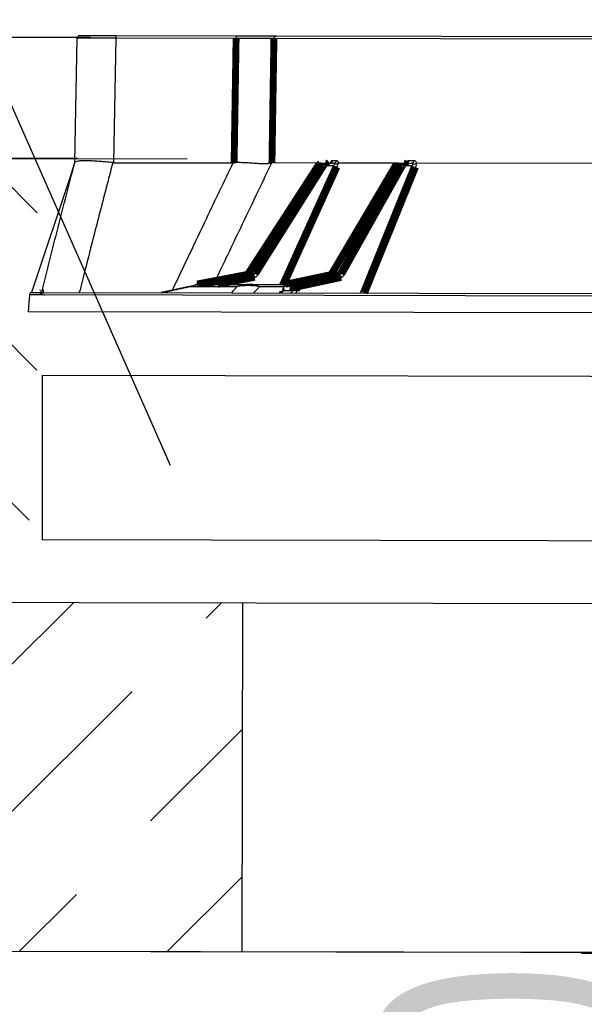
# Model space of a CAD drawing. Extents: x 0 to 361260, y 0 to 4201817.
# Tile 96 of 256: x 360660.36 to 360665.62, y 4199820.87 to 4199830.06. Entities that reach past the tile are written whole.
import ezdxf

# ---------------------------------------------------------------- set-up
doc = ezdxf.new("R2010")
doc.units = 0
doc.header["$LTSCALE"] = 0.5
doc.header["$MEASUREMENT"] = 0
doc.header["$PDMODE"] = 32
doc.header["$PDSIZE"] = 0.3
for name, pattern in [('K5LT32772', [0]), ('K5LT32773', [0]), ('K5LT_THIN', [0])]:
    doc.linetypes.add(name, pattern=pattern)
doc.layers.add('FORMAT', color=7, linetype='Continuous')
doc.layers.add("navro'z", color=7, linetype='Continuous')
doc.layers.add('СТРЕЧКА', color=5, linetype='Continuous', true_color=0x0000ff)
doc.styles.add('KDIMTEXTSTYLE', font='GOST_AU.SHX', dxfattribs={"width": 0.96, "oblique": 15, "height": 5})
doc.dimstyles.new('ISO-25', dxfattribs={"dimtxt": 2.5, "dimasz": 2.5, "dimexe": 1.25, "dimexo": 0.625, "dimtad": 1, "dimtxsty": 'Standard', "dimcen": 2.5, "dimadec": 0, "dimazin": 0, "dimtfac": 1, "dimtmove": 0, "dimatfit": 3, "dimfxl": 1, "dimarcsym": 0})
doc.dimstyles.new('KDIMSTYLE (1.00)', dxfattribs={"dimtxt": 5, "dimasz": 1, "dimexe": 2, "dimexo": 0, "dimgap": 1, "dimtad": 1, "dimtxsty": 'KDIMTEXTSTYLE', "dimsah": 1, "dimcen": 0, "dimdle": 1, "dimadec": 0, "dimazin": 0, "dimtfac": 0.667, "dimtmove": 0, "dimatfit": 3, "dimfxl": 1, "dimtvp": 1, "dimtolj": 1, "dimtzin": 0, "dimarcsym": 0})
pattern_1 = [(44.89306041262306, (349651.4717732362, 4198487.916407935), (0.5197387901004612, 1.891792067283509), [2.433422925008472, -0.4866845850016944, 0, -0.4866845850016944])]
pattern_2 = [(44.89306041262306, (348229.5580945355, 4198134.890763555), (0.002740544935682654, 1.468319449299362), [3.114781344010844, -1.038260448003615]), (134.8930604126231, (348230.2936240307, 4198135.623552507), (0.002740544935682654, 1.468319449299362), [3.114781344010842, -1.038260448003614])]

# ---------------------------------------------------------------- blocks, each defined once
blk = doc.blocks.new('KDIMARROW_01')
blk.add_hatch(color=0).paths.add_polyline_path([(-5, -0.6582624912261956), (0, 0), (-5, 0.658262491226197), (-4.5, 5.51091059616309e-16)])
at = {"color": 0, "linetype": 'K5LT_THIN', "lineweight": 18}
for p, q in [((-4.5, 5.51091059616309e-16), (-5, 0.658262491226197)), ((-5, 0.658262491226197), (0, 0)), ((0, 0), (-5, -0.6582624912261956)), ((-5, -0.6582624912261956), (-4.5, 5.51091059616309e-16))]:
    blk.add_line(p, q, dxfattribs=at)
at = {"layer": 'СТРЕЧКА', "color": 0, "linetype": 'K5LT_THIN', "lineweight": 18}
blk.add_line((0, 0), (-1, 0), dxfattribs=at)
blk = doc.blocks.new('*D381')
at = {"layer": 'Defpoints', "color": 0, "lineweight": 106, "transparency": 16777216}
for p in [(360684.7944406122, 4199845.193264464), (360676.2073646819, 4199839.842044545), (360662.7314911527, 4199829.882174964), (360679.178037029, 4199829.851478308), (360679.178037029, 4199829.851478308)]:
    blk.add_point(p, dxfattribs=at)
at = {"layer": 'FORMAT', "color": 0, "lineweight": -2, "transparency": 16777216}
blk.add_arc((360679.178037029, 4199829.851478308), 10.42287426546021, 75.39228991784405, 174.393830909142, dxfattribs=at)
for p, rotation in [((360682.761144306, 4199839.639105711), 342.6426751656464), ((360668.7551809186, 4199829.870932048), 267.1434456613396)]:
    blk.add_blockref('KDIMARROW_01', p, dxfattribs=dict(at, rotation=rotation))
at = {"layer": 'FORMAT', "color": 7, "transparency": 16777216, "insert": (360671.6425399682, 4199840.656148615), "char_height": 5, "attachment_point": 5, "rotation": 34.89306041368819, "style": 'KDIMTEXTSTYLE'}
blk.add_mtext('\\A1;\\H3.5;\\W0.665;\\Q0;110°', dxfattribs=at)
blk = doc.blocks.new('*D383')
at = {"color": 0, "lineweight": -2, "transparency": 16777216}
for p, q in [((360666.8496126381, 4199823.846416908), (360666.8496126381, 4199826.346416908)), ((360670.1864460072, 4199821.346416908), (360665.5996126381, 4199821.346416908)), ((360666.8496126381, 4199821.346416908), (360666.8496126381, 4199816.729270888)), ((360670.1286957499, 4199816.729270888), (360665.5996126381, 4199816.729270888)), ((360666.8496126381, 4199814.229270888), (360666.8496126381, 4199811.729270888))]:
    blk.add_line(p, q, dxfattribs=at)
at = {"color": 0, "lineweight": 106, "transparency": 16777216}
for points in [[(360666.4329459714, 4199823.846416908), (360667.2662793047, 4199823.846416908), (360666.8496126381, 4199821.346416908)], [(360666.4329459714, 4199814.229270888), (360667.2662793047, 4199814.229270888), (360666.8496126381, 4199816.729270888)]]:
    blk.add_solid(points, dxfattribs=at)
at = {"layer": 'Defpoints', "color": 0, "lineweight": 106, "transparency": 16777216}
for p in [(360670.8114460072, 4199821.346416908), (360666.8496126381, 4199816.729270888), (360670.7536957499, 4199816.729270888)]:
    blk.add_point(p, dxfattribs=at)
at = {"color": 0, "transparency": 16777216, "insert": (360664.9746126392, 4199819.037843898), "char_height": 2.5, "attachment_point": 5, "rotation": 90}
blk.add_mtext('{\\W0.8;200}', dxfattribs=at)

msp = doc.modelspace()

# ---------------------------------------------------------------- hatches: boundary and pattern name
at = {"layer": "navro'z", "transparency": 33554687}
h = msp.add_hatch(dxfattribs=at)
h.set_pattern_fill('AR-HBONE', color=0, scale=0.01021909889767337, angle=-0.106939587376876, style=0)
h.set_pattern_definition(pattern_2)
h.paths.add_polyline_path([(360660.524062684, 4199828.762781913), (360624.1886677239, 4199828.854400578), (360624.1823250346, 4199825.456137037), (360660.517764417, 4199825.388318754)])
h = msp.add_hatch(dxfattribs=at)
h.set_pattern_fill('AR-HBONE', color=0, scale=0.01021909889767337, angle=-0.106939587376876, style=0)
h.set_pattern_definition(pattern_2)
h.paths.add_polyline_path([(360660.524062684, 4199828.762781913), (360624.1886677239, 4199828.854400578), (360624.1823250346, 4199825.456137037), (360660.517764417, 4199825.388318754)])
h = msp.add_hatch(dxfattribs=at)
h.set_pattern_fill('ANSI36', color=254, scale=0.3065729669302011, angle=-0.106939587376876, style=0)
h.set_pattern_definition(pattern_1)
h.paths.add_polyline_path([(360662.4386462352, 4199824.618790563), (360646.0704611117, 4199824.649340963), (360646.0643825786, 4199821.392606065), (360662.4325677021, 4199821.362055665)])
h.paths.add_polyline_path([(360684.0017402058, 4199824.578544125), (360678.5146745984, 4199824.588785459), (360678.5085960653, 4199821.33205056), (360683.9956616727, 4199821.321809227)])
h = msp.add_hatch(dxfattribs=at)
h.set_pattern_fill('ANSI36', color=0, scale=0.3065729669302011, angle=-0.106939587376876, style=0)
h.set_pattern_definition(pattern_1)
h.paths.add_polyline_path([(360662.4386462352, 4199824.618790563), (360646.0704611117, 4199824.649340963), (360646.0643825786, 4199821.392606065), (360662.4325677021, 4199821.362055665)])
h.paths.add_polyline_path([(360684.0017402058, 4199824.578544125), (360678.5146745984, 4199824.588785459), (360678.5085960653, 4199821.33205056), (360683.9956616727, 4199821.321809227)])

# ---------------------------------------------------------------- linework, layer by layer
at = {"color": 7, "linetype": 'K5LT32772', "lineweight": 25, "transparency": 33554687}
for p, q in [((360660.8751441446, 4199828.725343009), (360660.8975627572, 4199829.8855979)), ((360660.9233803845, 4199829.910874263), (360661.25839507, 4199829.910248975)), ((360661.25839507, 4199829.910248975), (360661.2583478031, 4199829.884924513)), ((360661.25839507, 4199829.910248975), (360662.3788881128, 4199829.908157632)), ((360662.3788881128, 4199829.908157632), (360662.378840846, 4199829.882833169)), ((360662.3788881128, 4199829.908157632), (360662.756727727, 4199829.907452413)), ((360662.756727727, 4199829.907452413), (360678.6856906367, 4199829.877721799)), ((360661.2583478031, 4199829.884924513), (360661.2359291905, 4199828.724669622)), ((360662.378840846, 4199829.882833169), (360661.2583478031, 4199829.884924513)), ((360678.7106136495, 4199829.85235073), (360662.7314911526, 4199829.882174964)), ((360660.8523981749, 4199828.657123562), (360660.8751441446, 4199828.725343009)), ((360661.2359291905, 4199828.724669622), (360662.3513206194, 4199828.7225878)), ((360663.2200532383, 4199828.695641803), (360662.5818150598, 4199827.676842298)), ((360663.1720530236, 4199828.721055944), (360662.7128508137, 4199828.721913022)), ((360663.1898468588, 4199828.710031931), (360663.1528511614, 4199828.710100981)), ((360663.1720530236, 4199828.721055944), (360663.2089553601, 4199828.720987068)), ((360663.2089553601, 4199828.720987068), (360663.2902181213, 4199828.720835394)), ((360663.2865754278, 4199828.695517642), (360663.2200532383, 4199828.695641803)), ((360663.2776058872, 4199828.746183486), (360663.3135646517, 4199828.74611637)), ((360663.8927896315, 4199828.719710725), (360663.3321304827, 4199828.720757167)), ((360663.9578367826, 4199828.694264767), (360663.3856960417, 4199827.675341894)), ((360663.9256216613, 4199828.708658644), (360663.8754111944, 4199828.708752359)), ((360663.8927896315, 4199828.719710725), (360663.9428733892, 4199828.719617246)), ((360663.9428733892, 4199828.719617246), (360664.0161330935, 4199828.719480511)), ((360664.0178076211, 4199828.694152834), (360663.9578367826, 4199828.694264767)), ((360663.967110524, 4199828.719877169), (360663.9651257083, 4199828.719813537)), ((360663.9708546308, 4199828.720451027), (360663.9697957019, 4199828.719963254)), ((360663.9884103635, 4199828.744856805), (360664.0372135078, 4199828.744765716)), ((360666.4004508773, 4199828.7150303), (360664.0624666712, 4199828.719394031)), ((360660.8523981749, 4199828.657123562), (360660.4714875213, 4199827.514700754)), ((360662.4929584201, 4199827.691341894), (360662.5516305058, 4199827.691232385)), ((360663.2738808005, 4199827.689884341), (360663.353510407, 4199827.689735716)), ((360662.4767865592, 4199827.680695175), (360662.0143694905, 4199827.59220025)), ((360662.0151899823, 4199827.592276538), (360662.0803662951, 4199827.592154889)), ((360662.4767899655, 4199827.680696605), (360662.4776076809, 4199827.680771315)), ((360662.5367920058, 4199827.68066085), (360662.4776076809, 4199827.680771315)), ((360663.258200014, 4199827.679138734), (360662.8388775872, 4199827.590563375)), ((360662.8405649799, 4199827.590736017), (360662.9290221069, 4199827.590570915)), ((360663.2582035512, 4199827.679140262), (360663.2598882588, 4199827.679311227)), ((360663.3402130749, 4199827.679161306), (360663.2598882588, 4199827.679311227)), ((360660.5650360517, 4199827.51452615), (360660.5664492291, 4199827.514523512)), ((360660.5881287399, 4199827.514483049), (360680.865232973, 4199827.476636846)), ((360662.0855249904, 4199827.58901136), (360662.5117397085, 4199827.588215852)), ((360662.5117397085, 4199827.588215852), (360662.8312342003, 4199827.587619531)), ((360662.8187792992, 4199827.569344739), (360662.8138337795, 4199827.53791004)), ((360662.8149534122, 4199827.531619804), (360662.8172863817, 4199827.531621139)), ((360662.8233041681, 4199827.569861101), (360662.8172863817, 4199827.531621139)), ((360662.8172863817, 4199827.531621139), (360662.9067884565, 4199827.531454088)), ((360662.9119538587, 4199827.569695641), (360662.8233041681, 4199827.569861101)), ((360660.4527709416, 4199827.491836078), (360660.441462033, 4199827.334336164)), ((360680.8905009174, 4199827.452613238), (360660.5626469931, 4199827.490554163)), ((360681.0608908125, 4199827.295851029), (360660.441462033, 4199827.334336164))]:
    msp.add_line(p, q, dxfattribs=at)
at = {"color": 8, "linetype": 'K5LT32773', "lineweight": 25, "true_color": 0x808080, "transparency": 33554687}
for p, q in [((360662.7851599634, 4199827.587705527), (360663.2865754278, 4199828.695517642)), ((360663.5380190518, 4199827.508977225), (360664.0178076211, 4199828.694152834)), ((360662.0143693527, 4199827.592201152), (360662.0151899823, 4199827.592276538)), ((360662.8388774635, 4199827.590564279), (360662.8405649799, 4199827.590736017)), ((360662.8182379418, 4199827.565903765), (360662.5953308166, 4199827.56631981))]:
    msp.add_line(p, q, dxfattribs=at)
at = {"color": 7, "linetype": 'K5LT32772', "transparency": 33554687, "const_width": 0.06443582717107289}
for points in [[(360662.3603538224, 4199828.723054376), (360662.3698599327, 4199829.319666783), (360662.378840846, 4199829.882833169)], [(360662.7314911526, 4199829.882174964), (360662.7203031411, 4199829.186013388), (360662.7128508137, 4199828.721913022)], [(360663.1503734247, 4199828.709293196), (360662.9278927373, 4199828.3658215), (360662.4905085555, 4199827.690527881)], [(360663.1528511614, 4199828.710100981), (360663.1255356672, 4199828.667932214), (360663.0162743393, 4199828.499256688), (360662.5792386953, 4199827.824547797), (360662.4929584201, 4199827.691341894)], [(360662.5516305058, 4199827.691232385), (360662.5780475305, 4199827.733403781), (360662.6837160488, 4199827.902088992), (360663.1063973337, 4199828.576823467), (360663.1898468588, 4199828.710031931)], [(360663.2089553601, 4199828.720987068), (360663.2111052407, 4199828.720498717), (360663.2131725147, 4199828.719060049), (360663.2150794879, 4199828.716725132), (360663.2167544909, 4199828.713581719), (360663.2181345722, 4199828.70974795), (360663.2191678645, 4199828.705367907), (360663.2198155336, 4199828.700606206), (360663.2200532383, 4199828.695641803)], [(360663.8705476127, 4199828.707039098), (360663.6672811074, 4199828.362741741), (360663.2690521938, 4199827.688164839)], [(360663.8754111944, 4199828.708752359), (360663.8505115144, 4199828.666579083), (360663.7509134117, 4199828.497885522), (360663.3525301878, 4199827.823104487), (360663.2738808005, 4199827.689884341)], [(360663.353510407, 4199827.689735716), (360663.3771912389, 4199827.73191222), (360663.4719149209, 4199827.900617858), (360663.850815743, 4199828.575434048), (360663.9256216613, 4199828.708658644)], [(360663.9428733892, 4199828.719617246), (360663.945769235, 4199828.719127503), (360663.9485544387, 4199828.717687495), (360663.9511243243, 4199828.715351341), (360663.9533823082, 4199828.712206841), (360663.9552435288, 4199828.708372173), (360663.956638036, 4199828.703991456), (360663.9575134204, 4199828.699229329), (360663.9578367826, 4199828.694264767)], [(360662.4776076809, 4199827.680771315), (360662.4312862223, 4199827.671906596), (360662.2460003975, 4199827.636447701), (360662.0151899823, 4199827.592276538)], [(360662.0803662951, 4199827.592154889), (360662.1260875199, 4199827.601020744), (360662.3089724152, 4199827.636484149), (360662.5367920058, 4199827.68066085)], [(360663.2598882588, 4199827.679311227), (360663.2178836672, 4199827.670438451), (360663.049865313, 4199827.634947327), (360662.8405649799, 4199827.590736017)], [(360662.9290221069, 4199827.590570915), (360662.9702120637, 4199827.599445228), (360663.1349718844, 4199827.634942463), (360663.3402130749, 4199827.679161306)], [(360663.3588235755, 4199827.654193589), (360663.1501875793, 4199827.60924344), (360662.9476317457, 4199827.565603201)], [(360662.9067884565, 4199827.531454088), (360662.9107665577, 4199827.560905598), (360662.9119538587, 4199827.569695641)], [(360662.9476317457, 4199827.565603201), (360662.9447507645, 4199827.544278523), (360662.9424652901, 4199827.527361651)], [(360660.5664440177, 4199827.514523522), (360660.5632728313, 4199827.512941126), (360660.5618693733, 4199827.512051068)]]:
    msp.add_lwpolyline(points, dxfattribs=at)
at = {"color": 8, "linetype": 'K5LT32773', "true_color": 0x808080, "transparency": 33554687, "const_width": 0.06443582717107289}
for points in [[(360663.3184145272, 4199828.684236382), (360663.2976302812, 4199828.638320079), (360663.2144938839, 4199828.454654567), (360662.881957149, 4199827.719988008), (360662.8220519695, 4199827.587636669)], [(360663.1503721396, 4199828.709293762), (360663.1511688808, 4199828.709894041), (360663.1528511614, 4199828.710100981)], [(360664.0514699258, 4199828.682868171), (360664.0328782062, 4199828.636947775), (360663.9585118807, 4199828.453265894), (360663.6610549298, 4199827.718533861), (360663.5761897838, 4199827.508905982)], [(360662.5519322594, 4199827.655699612), (360662.3203445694, 4199827.6107923), (360662.206852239, 4199827.588784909)], [(360662.4929584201, 4199827.691341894), (360662.4912855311, 4199827.691129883), (360662.4905044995, 4199827.69054057)], [(360662.8187428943, 4199827.569350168), (360662.8187456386, 4199827.569364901), (360662.8193291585, 4199827.569699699), (360662.8208683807, 4199827.569867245), (360662.8233041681, 4199827.569861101)], [(360660.579906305, 4199827.513122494), (360660.5833716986, 4199827.514039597), (360660.5881287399, 4199827.514483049)]]:
    msp.add_lwpolyline(points, dxfattribs=at)
at = {"color": 7, "linetype": 'K5LT32772', "lineweight": 25, "transparency": 33554687}
for centre, radius, start, end in [((360660.923332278, 4199829.885099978), 0.02577433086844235, 89.8930604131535, 178.8930603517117), ((360662.7569672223, 4199829.881976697), 0.02547684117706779, 90.53861732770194, 179.554104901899), ((360663.1720049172, 4199828.695281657), 0.02577433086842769, 89.8930604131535, 147.0670760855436), ((360663.1723813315, 4199828.698174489), 0.02288381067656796, 90.82203535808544, 148.5888295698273), ((360663.209302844, 4199828.698238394), 0.02275132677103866, 90.87511977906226, 148.7772234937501), ((360663.1785215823, 4199828.647360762), 0.06368624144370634, 49.29767470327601, 79.7566548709), ((360663.2529828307, 4199828.745507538), 0.02463233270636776, 272.7083340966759, 1.572476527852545), ((360663.3291161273, 4199828.765009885), 0.08147933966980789, 238.5265017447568, 262.4528938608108), ((360663.2889931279, 4199828.745387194), 0.02458234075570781, 272.8563606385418, 1.699790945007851), ((360663.8927415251, 4199828.693936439), 0.02577433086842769, 89.8930604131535, 149.4430847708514), ((360663.8935124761, 4199828.699305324), 0.02041819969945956, 92.02880768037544, 152.440002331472), ((360663.9436253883, 4199828.699374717), 0.02025649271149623, 92.12752893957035, 152.721336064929), ((360663.9192961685, 4199828.651254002), 0.05775209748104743, 48.1374662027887, 83.71187152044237), ((360663.9647400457, 4199828.743176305), 0.023729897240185, 275.894707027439, 4.060960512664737), ((360664.01360296, 4199828.743019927), 0.02367500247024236, 276.134881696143, 4.228813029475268), ((360664.0572425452, 4199828.755937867), 0.07329736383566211, 237.4515324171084, 265.4829262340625), ((360662.5402253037, 4199827.628456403), 0.06380362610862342, 49.31952527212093, 79.70276319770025), ((360663.347121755, 4199827.632268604), 0.05782113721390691, 48.15396360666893, 83.65644270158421), ((360662.0192139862, 4199827.566886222), 0.02577433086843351, 100.8339605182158, 144.8776416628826), ((360662.5244540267, 4199827.656104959), 0.02748122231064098, 359.1548601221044, 63.32299947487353), ((360662.8442043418, 4199827.565346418), 0.02577433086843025, 101.9274979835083, 171.0582385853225), ((360662.847121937, 4199827.567740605), 0.02391197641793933, 105.9150754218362, 174.9123709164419), ((360662.9357092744, 4199827.567687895), 0.02384010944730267, 106.2900908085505, 175.16899216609), ((360662.921412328, 4199827.565479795), 0.02621970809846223, 0.2696721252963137, 73.12819838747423), ((360663.3326052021, 4199827.6540707), 0.02621866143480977, 0.2685523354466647, 73.13185744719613), ((360660.5763814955, 4199827.49076825), 0.02574805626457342, 112.6901973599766, 176.0787281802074), ((360660.5882831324, 4199827.488832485), 0.02569388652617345, 109.0276338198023, 176.1578865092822), ((360662.0850573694, 4199827.178561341), 0.4104502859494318, 89.93472356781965, 108.6566439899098), ((360662.0845628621, 4199827.073525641), 0.5154866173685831, 89.8930604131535, 102.3253785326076), ((360662.5114776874, 4199827.21674974), 0.3714662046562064, 89.95958532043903, 109.626097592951), ((360662.4902712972, 4199827.071561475), 0.5057897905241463, 78.01159132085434, 101.8150329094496), ((360662.5099060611, 4199827.410707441), 0.1775178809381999, 61.2350344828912, 89.40816038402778), ((360662.7944424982, 4199827.533180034), 0.02289701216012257, 274.746267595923, 356.0961188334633), ((360662.9045418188, 4199827.354311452), 0.1771568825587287, 77.63919442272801, 89.27337675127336), ((360662.909709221, 4199827.392560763), 0.1771490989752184, 77.63895612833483, 89.27399177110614)]:
    msp.add_arc(centre, radius, start, end, dxfattribs=at)
at = {"color": 8, "linetype": 'K5LT32773', "lineweight": 25, "true_color": 0x808080, "transparency": 33554687}
for centre, radius, start, end in [((360663.8744014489, 4199828.703853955), 0.005001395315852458, 78.352336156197, 140.4002697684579), ((360663.2728905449, 4199827.684981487), 0.005001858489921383, 78.58128383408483, 139.9305373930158), ((360662.0199539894, 4199827.569310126), 0.02345531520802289, 101.7188778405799, 147.0292489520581), ((360662.0846090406, 4199827.570566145), 0.02200169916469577, 101.1184051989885, 123.7085910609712), ((360662.079475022, 4199827.583442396), 0.008757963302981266, 41.84008683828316, 84.159059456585), ((360661.9863278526, 4199827.524717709), 0.05372548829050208, 102.678622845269, 127.3200084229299)]:
    msp.add_arc(centre, radius, start, end, dxfattribs=at)
at = {"color": 7, "linetype": 'K5LT32772', "lineweight": 25, "transparency": 33554687}
for centre, major_axis, ratio, start_param, end_param in [((360661.2584490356, 4199829.884474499), (0.3608862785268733, -0.001123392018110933), 0.001246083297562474, 1.571080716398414, 3.141572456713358), ((360661.2734026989, 4199830.658387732), (0.03869491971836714, 1.933704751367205), 0.1865672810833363, 3.126594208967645, 3.144977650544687)]:
    msp.add_ellipse(centre, major_axis=major_axis, ratio=ratio, start_param=start_param, end_param=end_param, dxfattribs=at)
for points, knots in [([(360662.7314911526, 4199829.882174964), (360662.7271469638, 4199829.882203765), (360662.721158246, 4199829.882233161), (360662.7060293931, 4199829.882293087), (360662.6968836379, 4199829.882323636), (360662.6753223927, 4199829.882385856), (360662.6632089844, 4199829.88241666), (360662.6364263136, 4199829.882477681), (360662.6217405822, 4199829.88250793), (360662.5897639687, 4199829.882567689), (360662.5729046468, 4199829.882596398), (360662.5375144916, 4199829.882651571), (360662.5189624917, 4199829.882678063), (360662.4898879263, 4199829.882715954), (360662.4800772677, 4199829.882728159), (360662.4602191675, 4199829.882751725), (360662.4501469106, 4199829.88276311), (360662.4198141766, 4199829.882795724), (360662.3994162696, 4199829.882815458), (360662.378840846, 4199829.882833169)], [0, 0, 0, 0, 0.1249999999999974, 0.1249999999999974, 0.2499999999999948, 0.2499999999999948, 0.3749999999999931, 0.3749999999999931, 0.4999999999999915, 0.4999999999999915, 0.6249999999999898, 0.6249999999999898, 0.749999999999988, 0.749999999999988, 0.8124999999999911, 0.8124999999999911, 0.8749999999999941, 0.8749999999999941, 1, 1, 1, 1]), ([(360660.5664492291, 4199827.514523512), (360660.6169345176, 4199827.716860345), (360660.6678277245, 4199827.919029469), (360660.7706770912, 4199828.32291314), (360660.8226288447, 4199828.524629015), (360660.8753205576, 4199828.726017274)], [0, 0, 0, 0, 0.5000000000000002, 0.5000000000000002, 1, 1, 1, 1]), ([(360661.2293014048, 4199828.725008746), (360661.2063002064, 4199828.727321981), (360661.1837053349, 4199828.729532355), (360661.1503839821, 4199828.73254131), (360661.13937287, 4199828.733494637), (360661.1175454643, 4199828.735285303), (360661.1066796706, 4199828.736125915), (360661.0750095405, 4199828.738406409), (360661.0549743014, 4199828.739620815), (360661.0265130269, 4199828.74094835), (360661.0172929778, 4199828.741308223), (360660.9994050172, 4199828.74185163), (360660.9908360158, 4199828.742031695), (360660.9664342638, 4199828.742293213), (360660.9518001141, 4199828.7421015), (360660.9323172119, 4199828.741235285), (360660.9262089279, 4199828.740846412), (360660.9150527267, 4199828.739880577), (360660.909988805, 4199828.739304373), (360660.896300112, 4199828.737296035), (360660.8891649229, 4199828.735587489), (360660.8815368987, 4199828.732417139), (360660.8795306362, 4199828.731265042), (360660.8766125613, 4199828.72878221), (360660.8756941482, 4199828.727448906), (360660.8753205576, 4199828.726017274)], [0, 0, 0, 0, 0.1249999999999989, 0.1249999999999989, 0.1874999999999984, 0.1874999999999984, 0.2499999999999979, 0.2499999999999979, 0.3749999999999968, 0.3749999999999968, 0.4374999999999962, 0.4374999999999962, 0.4999999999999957, 0.4999999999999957, 0.6249999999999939, 0.6249999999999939, 0.6874999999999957, 0.6874999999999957, 0.7499999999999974, 0.7499999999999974, 0.8749999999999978, 0.8749999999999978, 0.9374999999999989, 0.9374999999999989, 1, 1, 1, 1]), ([(360662.7087732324, 4199828.721048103), (360662.7036064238, 4199828.719049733), (360662.6969480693, 4199828.717510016), (360662.6807512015, 4199828.71522415), (360662.671212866, 4199828.714479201), (360662.6491255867, 4199828.713723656), (360662.6368632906, 4199828.713723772), (360662.6100770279, 4199828.714337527), (360662.5955406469, 4199828.71495292), (360662.5640914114, 4199828.716663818), (360662.547543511, 4199828.71774136), (360662.5130552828, 4199828.72006689), (360662.4950829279, 4199828.721325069), (360662.4669697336, 4199828.723015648), (360662.4574661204, 4199828.723539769), (360662.4383897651, 4199828.724402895), (360662.4287876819, 4199828.724744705), (360662.3997906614, 4199828.725284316), (360662.3802067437, 4199828.725091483), (360662.3603538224, 4199828.723054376)], [0, 0, 0, 0, 0.1250000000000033, 0.1250000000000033, 0.2500000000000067, 0.2500000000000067, 0.37500000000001, 0.37500000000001, 0.5000000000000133, 0.5000000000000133, 0.6250000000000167, 0.6250000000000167, 0.75000000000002, 0.75000000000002, 0.8125000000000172, 0.8125000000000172, 0.8750000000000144, 0.8750000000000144, 1, 1, 1, 1]), ([(360663.2640561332, 4199828.724488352), (360663.2639205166, 4199828.72433422), (360663.2636089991, 4199828.723980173), (360663.260064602, 4199828.721418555), (360663.2561271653, 4199828.721350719), (360663.2540495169, 4199828.721314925)], [0, 0, 0, 0, 0.2669492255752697, 0.6131946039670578, 1, 1, 1, 1]), ([(360663.2587744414, 4199828.720894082), (360663.2597836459, 4199828.72475787), (360663.2609779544, 4199828.728261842), (360663.2636980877, 4199828.734489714), (360663.265241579, 4199828.737227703), (360663.2685065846, 4199828.741617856), (360663.2702738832, 4199828.743334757), (360663.2738896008, 4199828.745610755), (360663.2757305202, 4199828.746186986), (360663.2776058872, 4199828.746183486)], [0, 0, 0, 0, 0.25, 0.25, 0.5, 0.5, 0.75, 0.75, 1, 1, 1, 1]), ([(360663.2865754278, 4199828.695517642), (360663.2890617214, 4199828.698244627), (360663.2913257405, 4199828.700929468), (360663.2953761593, 4199828.7062075), (360663.2971305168, 4199828.708761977), (360663.2984871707, 4199828.711123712)], [0, 0, 0, 0, 0.5, 0.5, 1, 1, 1, 1]), ([(360663.2984871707, 4199828.711123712), (360663.2975440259, 4199828.714162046), (360663.2962972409, 4199828.716614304), (360663.2941654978, 4199828.719112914), (360663.2933985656, 4199828.71976096), (360663.2918383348, 4199828.720615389), (360663.2910384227, 4199828.720833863), (360663.2902181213, 4199828.720835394)], [0, 0, 0, 0, 0.5, 0.5, 0.75, 0.75, 1, 1, 1, 1]), ([(360663.3282190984, 4199828.718801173), (360663.3248952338, 4199828.715710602), (360663.3201695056, 4199828.713299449), (360663.3121407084, 4199828.71124351), (360663.3093916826, 4199828.710833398), (360663.3038396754, 4199828.710561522), (360663.3010745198, 4199828.710710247), (360663.2984871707, 4199828.711123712)], [0, 0, 0, 0, 0.5000000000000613, 0.5000000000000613, 0.7500000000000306, 0.7500000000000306, 1, 1, 1, 1]), ([(360663.3135646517, 4199828.74611637), (360663.3154834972, 4199828.746112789), (360663.3173530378, 4199828.745528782), (360663.3209959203, 4199828.743235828), (360663.3227609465, 4199828.741509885), (360663.325987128, 4199828.737101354), (360663.3274938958, 4199828.734351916), (360663.3300997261, 4199828.728114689), (360663.3312138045, 4199828.724627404), (360663.3321304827, 4199828.720757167)], [0, 0, 0, 0, 0.25, 0.25, 0.5, 0.5, 0.75, 0.75, 1, 1, 1, 1]), ([(360663.3282190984, 4199828.718801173), (360663.3279702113, 4199828.713978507), (360663.3269556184, 4199828.708552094), (360663.3235594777, 4199828.696674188), (360663.3212704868, 4199828.690545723), (360663.3184145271, 4199828.684236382)], [0, 0, 0, 0, 0.5, 0.5, 1, 1, 1, 1]), ([(360663.9629080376, 4199828.719579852), (360663.9642572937, 4199828.723443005), (360663.9658622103, 4199828.726946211), (360663.9695298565, 4199828.733172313), (360663.9716165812, 4199828.735909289), (360663.976039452, 4199828.740297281), (360663.9784375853, 4199828.742013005), (360663.9833508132, 4199828.744286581), (360663.9858555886, 4199828.744861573), (360663.9884103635, 4199828.744856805)], [0, 0, 0, 0, 0.25, 0.25, 0.5, 0.5, 0.75, 0.75, 1, 1, 1, 1]), ([(360664.027465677, 4199828.709763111), (360664.0261492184, 4199828.712802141), (360664.0244301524, 4199828.715255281), (360664.0215098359, 4199828.717755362), (360664.0204620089, 4199828.718403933), (360664.0183350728, 4199828.719259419), (360664.0172468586, 4199828.719478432), (360664.0161330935, 4199828.719480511)], [0, 0, 0, 0, 0.500000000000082, 0.500000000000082, 0.750000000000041, 0.750000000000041, 1, 1, 1, 1]), ([(360664.0178076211, 4199828.694152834), (360664.0200403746, 4199828.696880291), (360664.0219913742, 4199828.699565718), (360664.0252876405, 4199828.704845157), (360664.0266056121, 4199828.707400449), (360664.027465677, 4199828.709763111)], [0, 0, 0, 0, 0.5, 0.5, 1, 1, 1, 1]), ([(360664.0575981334, 4199828.717439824), (360664.0537528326, 4199828.714350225), (360664.0487094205, 4199828.711939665), (360664.040579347, 4199828.709883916), (360664.0378586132, 4199828.709473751), (360664.0324802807, 4199828.709201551), (360664.0298609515, 4199828.709350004), (360664.027465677, 4199828.709763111)], [0, 0, 0, 0, 0.4999999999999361, 0.4999999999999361, 0.749999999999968, 0.749999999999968, 1, 1, 1, 1]), ([(360664.0372135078, 4199828.744765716), (360664.0398082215, 4199828.744760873), (360664.0423392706, 4199828.744175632), (360664.0472774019, 4199828.74188026), (360664.0496733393, 4199828.740153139), (360664.0540603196, 4199828.735742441), (360664.0561134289, 4199828.732991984), (360664.059674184, 4199828.726752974), (360664.0612021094, 4199828.723264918), (360664.0624666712, 4199828.719394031)], [0, 0, 0, 0, 0.25, 0.25, 0.5, 0.5, 0.75, 0.75, 1, 1, 1, 1]), ([(360664.0575981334, 4199828.717439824), (360664.058251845, 4199828.712615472), (360664.0579961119, 4199828.707187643), (360664.0558532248, 4199828.695307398), (360664.054024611, 4199828.689178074), (360664.0514699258, 4199828.682868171)], [0, 0, 0, 0, 0.5, 0.5, 1, 1, 1, 1]), ([(360662.4904616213, 4199827.690633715), (360662.4888819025, 4199827.688590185), (360662.4855110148, 4199827.684229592), (360662.4800663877, 4199827.681057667), (360662.4767505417, 4199827.681043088), (360662.4756100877, 4199827.681038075)], [0, 0, 0, 0, 0.3665315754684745, 0.7821245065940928, 1, 1, 1, 1]), ([(360662.4776076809, 4199827.680771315), (360662.4806743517, 4199827.681356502), (360662.4835879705, 4199827.682589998), (360662.4888418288, 4199827.686206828), (360662.4911329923, 4199827.688559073), (360662.4929584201, 4199827.691341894)], [0, 0, 0, 0, 0.5, 0.5, 1, 1, 1, 1]), ([(360662.5516305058, 4199827.691232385), (360662.5499108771, 4199827.688449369), (360662.5477251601, 4199827.686102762), (360662.5426476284, 4199827.682483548), (360662.5398012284, 4199827.681246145), (360662.5367920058, 4199827.68066085)], [0, 0, 0, 0, 0.5, 0.5, 1, 1, 1, 1]), ([(360663.2690084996, 4199827.688259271), (360663.2676870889, 4199827.686339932), (360663.2648719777, 4199827.682251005), (360663.2604249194, 4199827.679601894), (360663.2581237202, 4199827.679171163), (360663.2570392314, 4199827.678968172)], [0, 0, 0, 0, 0.3186818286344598, 0.6789144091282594, 1, 1, 1, 1]), ([(360663.2598882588, 4199827.679311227), (360663.2626731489, 4199827.67989694), (360663.26532362, 4199827.681130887), (360663.2701126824, 4199827.684748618), (360663.272206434, 4199827.687101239), (360663.2738808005, 4199827.689884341)], [0, 0, 0, 0, 0.5, 0.5, 1, 1, 1, 1]), ([(360663.353510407, 4199827.689735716), (360663.3519796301, 4199827.686952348), (360663.3500261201, 4199827.684605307), (360663.345475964, 4199827.680985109), (360663.3429199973, 4199827.679747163), (360663.3402130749, 4199827.679161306)], [0, 0, 0, 0, 0.5, 0.5, 1, 1, 1, 1]), ([(360662.5519322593, 4199827.655699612), (360662.5549500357, 4199827.65628479), (360662.557915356, 4199827.657206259), (360662.5635552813, 4199827.659641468), (360662.56624408, 4199827.661153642), (360662.5713569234, 4199827.664772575), (360662.5737667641, 4199827.666879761), (360662.5781094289, 4199827.671513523), (360662.5800713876, 4199827.674058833), (360662.5818150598, 4199827.676842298)], [0, 0, 0, 0, 0.25, 0.25, 0.5, 0.5, 0.75, 0.75, 1, 1, 1, 1]), ([(360663.3588235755, 4199827.654193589), (360663.3615422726, 4199827.654779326), (360663.3642126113, 4199827.655701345), (360663.3692893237, 4199827.658137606), (360663.3717084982, 4199827.659650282), (360663.376306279, 4199827.663270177), (360663.3784720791, 4199827.665377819), (360663.3823723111, 4199827.670012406), (360663.3841329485, 4199827.672558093), (360663.3856960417, 4199827.675341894)], [0, 0, 0, 0, 0.25, 0.25, 0.5, 0.5, 0.75, 0.75, 1, 1, 1, 1]), ([(360660.4653767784, 4199827.512047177), (360660.4652819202, 4199827.51200485), (360660.4626766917, 4199827.510842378), (360660.4583828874, 4199827.50651917), (360660.4539138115, 4199827.499604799), (360660.4533404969, 4199827.494306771), (360660.453082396, 4199827.491921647)], [0, 0, 0, 0, 0.01303800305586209, 0.3580817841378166, 0.7110143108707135, 1, 1, 1, 1]), ([(360660.4739997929, 4199827.514696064), (360660.4732525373, 4199827.51469746), (360660.4696210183, 4199827.514704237), (360660.487332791, 4199827.514671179), (360660.5169778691, 4199827.514615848), (360660.5442249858, 4199827.514564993), (360660.5560150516, 4199827.514542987)], [0, 0, 0, 0, 0.1026424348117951, 0.4988225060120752, 0.7831361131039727, 1, 1, 1, 1]), ([(360661.9745345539, 4199827.577127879), (360661.9539904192, 4199827.572640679), (360661.8561615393, 4199827.551273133), (360661.7585270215, 4199827.529808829), (360661.6813958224, 4199827.512852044)], [0, 0, 0, 0, 0.2100007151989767, 1, 1, 1, 1]), ([(360661.9537559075, 4199827.567443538), (360661.9252196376, 4199827.561264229), (360661.8966864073, 4199827.555073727), (360661.838585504, 4199827.542449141), (360661.7827859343, 4199827.530305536), (360661.7269874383, 4199827.518133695), (360661.7007558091, 4199827.512406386)], [0, 0, 0, 0, 0.3383211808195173, 0.3383211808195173, 0.6889371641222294, 1, 1, 1, 1]), ([(360662.3366878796, 4199827.51121945), (360662.3418816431, 4199827.516986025), (360662.3470722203, 4199827.522747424), (360662.3581078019, 4199827.534989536), (360662.3639520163, 4199827.541468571), (360662.3754329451, 4199827.55418017), (360662.3810696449, 4199827.560413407), (360662.3867093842, 4199827.566635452)], [0, 0, 0, 0, 0.3110628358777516, 0.3110628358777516, 0.6616788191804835, 0.6616788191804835, 1, 1, 1, 1]), ([(360662.5953308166, 4199827.56631981), (360662.5893401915, 4199827.560041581), (360662.5833764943, 4199827.553757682), (360662.5712680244, 4199827.540947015), (360662.5651248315, 4199827.534419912), (360662.5536671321, 4199827.522206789), (360662.5483486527, 4199827.516521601), (360662.5430402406, 4199827.510834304)], [0, 0, 0, 0, 0.3401534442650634, 0.3401534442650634, 0.6929852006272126, 0.6929852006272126, 0.9999999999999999, 0.9999999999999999, 0.9999999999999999, 0.9999999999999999]), ([(360662.7889245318, 4199827.510375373), (360662.7862757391, 4199827.512247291), (360662.7847100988, 4199827.514034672), (360662.7839869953, 4199827.516494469), (360662.7840215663, 4199827.517285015), (360662.7846371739, 4199827.518742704), (360662.7852132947, 4199827.51941759), (360662.7869133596, 4199827.520657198), (360662.7880441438, 4199827.521220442), (360662.7907861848, 4199827.522190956), (360662.7924039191, 4199827.52260462), (360662.798034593, 4199827.523619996), (360662.8026632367, 4199827.523970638), (360662.8080993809, 4199827.523960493)], [0, 0, 0, 0, 0.2500000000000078, 0.2500000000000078, 0.3750000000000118, 0.3750000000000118, 0.5000000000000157, 0.5000000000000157, 0.6250000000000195, 0.6250000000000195, 0.7500000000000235, 0.7500000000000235, 1, 1, 1, 1]), ([(360662.7903071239, 4199827.510372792), (360662.7931189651, 4199827.510367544), (360662.795891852, 4199827.510887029), (360662.8012707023, 4199827.51295421), (360662.8037694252, 4199827.514466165), (360662.8082411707, 4199827.518343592), (360662.8101537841, 4199827.520661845), (360662.8131958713, 4199827.525849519), (360662.814307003, 4199827.528702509), (360662.8149534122, 4199827.531619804)], [0, 0, 0, 0, 0.25, 0.25, 0.5, 0.5, 0.75, 0.75, 1, 1, 1, 1]), ([(360662.8132464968, 4199827.538037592), (360662.8129621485, 4199827.535894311), (360662.8123074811, 4199827.530959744), (360662.8077796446, 4199827.52548361), (360662.8037319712, 4199827.522593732), (360662.8019992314, 4199827.52201609), (360662.8022400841, 4199827.522077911), (360662.8022843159, 4199827.522089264)], [0, 0, 0, 0, 0.2257249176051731, 0.5196963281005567, 0.7579224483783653, 0.9555431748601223, 1, 1, 1, 1]), ([(360662.9067884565, 4199827.531454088), (360662.9060458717, 4199827.525495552), (360662.9035975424, 4199827.52007189), (360662.8962450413, 4199827.512330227), (360662.8915019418, 4199827.510183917), (360662.8865891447, 4199827.510193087)], [0, 0, 0, 0, 0.5, 0.5, 1, 1, 1, 1]), ([(360660.5626469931, 4199827.490554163), (360660.5605718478, 4199827.490558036), (360660.5585704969, 4199827.491156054), (360660.5546119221, 4199827.492162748), (360660.5526532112, 4199827.492550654), (360660.5506937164, 4199827.492529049)], [0, 0, 0, 0, 0.5, 0.5, 1, 1, 1, 1])]:
    msp.add_open_spline(points, degree=3, knots=knots, dxfattribs=at)
at = {"color": 8, "linetype": 'K5LT32773', "lineweight": 25, "true_color": 0x808080, "transparency": 33554687}
for points, knots in [([(360661.2293014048, 4199828.725008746), (360661.2292729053, 4199828.724899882), (360661.2144029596, 4199828.668098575), (360661.1559828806, 4199828.444335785), (360661.0693380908, 4199828.109190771), (360660.980421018, 4199827.762217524), (360660.9346234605, 4199827.582313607), (360660.9171997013, 4199827.513868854)], [0, 0, 0, 0, 0.0002699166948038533, 0.1408319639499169, 0.5547000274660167, 0.8305848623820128, 1, 1, 1, 1]), ([(360661.7850416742, 4199827.535598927), (360661.8914995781, 4199827.758967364), (360662.0801067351, 4199828.154700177), (360662.2690325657, 4199828.550287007), (360662.3513206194, 4199828.7225878)], [0, 0, 0, 0, 0.5644425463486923, 1, 1, 1, 1]), ([(360662.7087732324, 4199828.721048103), (360662.6119352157, 4199828.518652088), (360662.4371304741, 4199828.153301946), (360662.2626476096, 4199827.787829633), (360662.1848244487, 4199827.624821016)], [0, 0, 0, 0, 0.5539782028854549, 1, 1, 1, 1]), ([(360662.8139425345, 4199827.537858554), (360662.8138635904, 4199827.5376753), (360662.8130465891, 4199827.535778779), (360662.8140484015, 4199827.533593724), (360662.8149534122, 4199827.531619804)], [0, 0, 0, 0, 0.0966265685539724, 1, 1, 1, 1]), ([(360662.9424652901, 4199827.527361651), (360662.9415757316, 4199827.521487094), (360662.9406219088, 4199827.515188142), (360662.9374467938, 4199827.51041983), (360662.9372328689, 4199827.510098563)], [0, 0, 0, 0, 0.9326245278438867, 1, 1, 1, 1]), ([(360660.5506937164, 4199827.492529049), (360660.5266516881, 4199827.492318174), (360660.4891695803, 4199827.491989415), (360660.4636759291, 4199827.491811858), (360660.4531293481, 4199827.491739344), (360660.4538497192, 4199827.491740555), (360660.4540955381, 4199827.491740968)], [0, 0, 0, 0, 0.4153472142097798, 0.6475364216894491, 0.8797256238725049, 1, 1, 1, 1])]:
    msp.add_open_spline(points, degree=3, knots=knots, dxfattribs=at)
at = {"color": 7, "linetype": 'K5LT32772', "lineweight": 25, "transparency": 33554687}
for points in [[(360662.3513206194, 4199828.7225878), (360662.3543400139, 4199828.722582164), (360662.3573506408, 4199828.72274622), (360662.3603538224, 4199828.723054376)], [(360662.7128508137, 4199828.721913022), (360662.7116267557, 4199828.721915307), (360662.7102670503, 4199828.721625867), (360662.7087732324, 4199828.721048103)], [(360663.3321304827, 4199828.720757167), (360663.3310499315, 4199828.720759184), (360663.3297073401, 4199828.720184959), (360663.3282190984, 4199828.718801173)], [(360664.0624666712, 4199828.719394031), (360664.0610109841, 4199828.719396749), (360664.0593198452, 4199828.718823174), (360664.0575981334, 4199828.717439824)], [(360662.3867093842, 4199827.566635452), (360662.2313917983, 4199827.567022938), (360662.0869192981, 4199827.567292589), (360661.9537559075, 4199827.567443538)]]:
    msp.add_open_spline(points, degree=3, dxfattribs=at)
at = {"layer": "navro'z", "color": 0, "transparency": 33554687}
for p, q in [((360661.7677716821, 4199825.898588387), (360654.0795632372, 4199843.308591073)), ((360624.1886677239, 4199828.854400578, 119.8645050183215), (360660.524062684, 4199828.762781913, 119.8645050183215)), ((360624.1886677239, 4199828.854400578, 119.8645050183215), (360661.9215311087, 4199828.759258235, 119.8645050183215))]:
    msp.add_line(p, q, dxfattribs=at)
at = {"layer": "navro'z", "color": 1, "lineweight": 25, "transparency": 33554687}
for p, q in [((360652.8810699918, 4199829.909557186, 217.7347364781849), (360661.0228294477, 4199829.894360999, 217.7347364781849)), ((360652.8957159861, 4199828.781512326, 238.9983515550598), (360660.8991254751, 4199828.766574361, 238.9983515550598))]:
    msp.add_line(p, q, dxfattribs=at)
at = {"layer": "navro'z", "color": 7, "lineweight": 30, "transparency": 33554687}
msp.add_line((360683.9956616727, 4199821.321809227), (360646.0643825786, 4199821.392606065), dxfattribs=at)
msp.add_line((360683.9956616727, 4199821.321809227), (360646.0643825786, 4199821.392606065), dxfattribs=at)
at = {"layer": "navro'z", "color": 0, "lineweight": 30, "transparency": 33554687}
msp.add_lwpolyline([(360660.5753531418, 4199826.743270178), (360681.0117730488, 4199826.705126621), (360681.0089021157, 4199825.166948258), (360660.5724822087, 4199825.205091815)], close=True, dxfattribs=at)
at = {"layer": "navro'z", "color": 7, "lineweight": 30, "transparency": 33554687}
msp.add_lwpolyline([(360646.0704611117, 4199824.649340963), (360684.0055412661, 4199824.57853703), (360683.999462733, 4199821.321802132), (360646.0643825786, 4199821.392606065)], close=True, dxfattribs=at)
msp.add_lwpolyline([(360646.0704611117, 4199824.649340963), (360684.0055412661, 4199824.57853703), (360683.999462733, 4199821.321802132), (360646.0643825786, 4199821.392606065)], close=True, dxfattribs=at)
msp.add_lwpolyline([(360662.4386462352, 4199824.618790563), (360662.4325677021, 4199821.362055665)], dxfattribs=at)
msp.add_lwpolyline([(360662.4386462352, 4199824.618790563), (360662.4325677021, 4199821.362055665)], dxfattribs=at)

# ---------------------------------------------------------------- dimensions: what is measured, and where the dimension line sits
dim = msp.add_linear_dim(base=(360666.8496126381, 4199816.729270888), p1=(360670.8114460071, 4199821.346416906), p2=(360670.7536957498, 4199816.729270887), angle=90, text='{\\W0.8;200}', dimstyle='ISO-25')
dim.commit()
dim.dimension.update_dxf_attribs({"geometry": '*D383', "text_midpoint": (360666.8496126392, 4199819.037843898), "dimtype": 160})
at = {"layer": 'FORMAT', "color": 7, "transparency": 33554687}
dim = msp.add_angular_dim_2l(base=(360676.2073646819, 4199839.842044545), line1=((360679.178037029, 4199829.851478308), (360684.7944406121, 4199845.193264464)), line2=((360679.178037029, 4199829.851478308), (360662.7314911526, 4199829.882174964)), dimstyle='KDIMSTYLE (1.00)', override={"dimpost": '\\H3.5;\\W0.665;\\Q0;<>', "dimblk1": 'KDIMARROW_01', "dimblk2": 'KDIMARROW_01', "dimclrt": 7, "dimtolj": 1}, dxfattribs=at)
dim.commit()
dim.dimension.update_dxf_attribs({"geometry": '*D381', "text_midpoint": (360673.2156679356, 4199838.400540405), "dimtype": 162})

doc.saveas('drawing.dxf')
